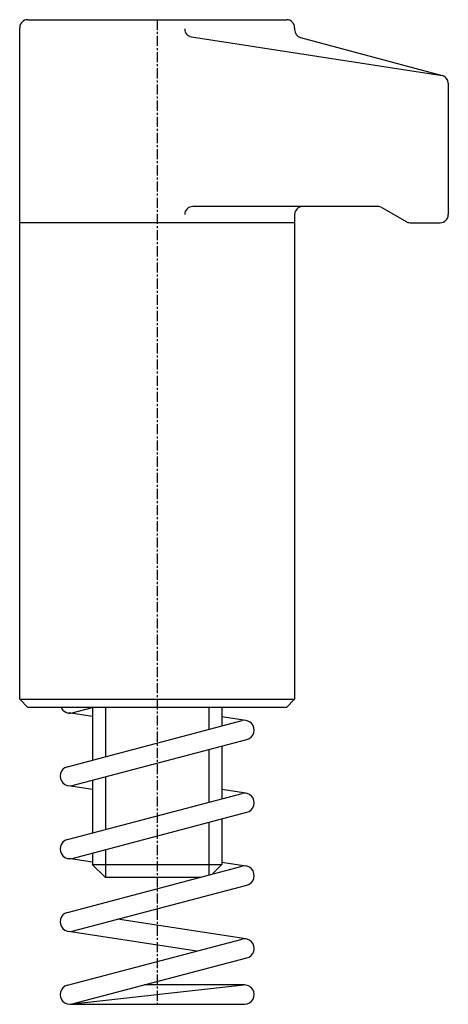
# Model space of a CAD drawing. Extents: x 224 to 277, y 132 to 254.
import ezdxf

# ---------------------------------------------------------------- set-up
doc = ezdxf.new("R2010")
doc.units = 0
doc.linetypes.add('CENTER', pattern=[2, 1.25, -0.25, 0.25, -0.25])
doc.layers.get('0').update_dxf_attribs({"linetype": 'CONTINUOUS'})
doc.layers.add('BRAUER-1', color=1, linetype='CENTER')

msp = doc.modelspace()

# ---------------------------------------------------------------- linework, layer by layer
for p, q in [((224, 170.175), (224, 253.175)), ((225, 254.175), (257, 254.175)), ((258, 253.175), (258, 252.942327)), ((245.24923, 252.04474), (276.258819, 247.282564)), ((258.741181, 251.976401), (276.258819, 247.282564)), ((277, 246.316638), (277, 230.083965)), ((268.267949, 231.083965), (245.401022, 231.083965)), ((258, 230.083965), (258, 170.175)), ((268.767949, 230.949991), (271.767949, 229.21794)), ((258, 229.083965), (224, 229.083965)), ((272.267949, 229.083965), (276, 229.083965)), ((224, 170.175), (258, 170.175)), ((224, 170.175), (225, 169.175)), ((257, 169.175), (225, 169.175)), ((230.506185, 168.51472), (233.008047, 169.175)), ((233.008047, 169.175), (233, 162.654968)), ((234.6, 169.175), (234.6, 163.07719)), ((247.4, 169.175), (247.4, 166.454968)), ((249, 169.175), (249, 166.87719)), ((258, 170.175), (257, 169.175)), ((233, 168.033298), (230.01877, 168.488764)), ((251.98123, 167.561236), (249, 168.016702)), ((229.893815, 161.83528), (251.493815, 167.53528)), ((230.506185, 159.51472), (252.070712, 165.205934)), ((249, 164.395525), (249, 157.87719)), ((247.4, 163.97326), (247.4, 157.454968)), ((233, 159.033298), (230.01877, 159.488764)), ((233, 160.172876), (233, 153.654968)), ((234.6, 160.595141), (234.6, 154.07719)), ((229.893815, 152.83528), (251.493815, 158.53528)), ((251.98123, 158.561236), (249, 159.016702)), ((230.506185, 150.51472), (252.070712, 156.205934)), ((247.4, 154.97326), (247.4, 148.454968)), ((249, 155.395525), (249, 149.775)), ((233, 151.172876), (233, 149.775)), ((234.6, 151.595141), (234.6, 148.175)), ((233, 150.033298), (230.01877, 150.488764)), ((232.966195, 149.775), (249, 149.775)), ((232.966195, 149.775), (234.566195, 148.175)), ((249, 149.775), (247.780334, 148.555334)), ((251.98123, 149.561236), (249, 150.016702)), ((229.893815, 143.83528), (251.493815, 149.53528)), ((234.566195, 148.175), (246.339068, 148.175)), ((230.506185, 141.51472), (252.070712, 147.205934)), ((251.98123, 140.561236), (236.092008, 142.988756)), ((245.907992, 139.061244), (230.01877, 141.488764)), ((229.893815, 134.83528), (251.493815, 140.53528)), ((230.506185, 132.51472), (252.070712, 138.205934)), ((230.2, 132.475), (251.674033, 134.86837)), ((251.8, 134.875), (239.449501, 134.875)), ((230.2, 132.475), (251.8, 132.475))]:
    msp.add_line(p, q)
for centre, radius, start, end in [((225, 253.175), 1, 90, 180), ((257, 253.175), 1, 0, 90), ((245.401022, 253.033152), 1, 180, 261.269246), ((259, 252.942327), 1, 180, 255.00001), ((276, 246.316638), 1, 0, 75.000005), ((245.401022, 230.083965), 1, 90, 180), ((259, 230.083965), 1, 90, 180), ((268.267949, 230.083965), 1, 60.000001, 90), ((276, 230.083965), 1, 270, 0), ((272.267949, 230.083965), 1, 239.999988, 270), ((230.2, 169.675), 1.2, 204.624318, 284.782726), ((251.8, 166.375), 1.2, 283.037795, 104.782726), ((230.2, 160.675), 1.2, 104.782706, 284.782726), ((251.8, 157.375), 1.2, 283.037795, 104.782726), ((230.2, 151.675), 1.2, 104.782706, 284.782726), ((251.8, 148.375), 1.2, 283.037795, 104.782726), ((230.2, 142.675), 1.2, 104.782706, 284.782726), ((251.8, 139.375), 1.2, 283.037795, 104.782726), ((230.2, 133.675), 1.2, 104.782706, 284.782726), ((251.8, 133.675), 1.2, 270, 96.025583)]:
    msp.add_arc(centre, radius, start, end)
at = {"layer": 'BRAUER-1'}
msp.add_line((241, 254.175), (241, 132.475), dxfattribs=at)

doc.saveas('drawing.dxf')
